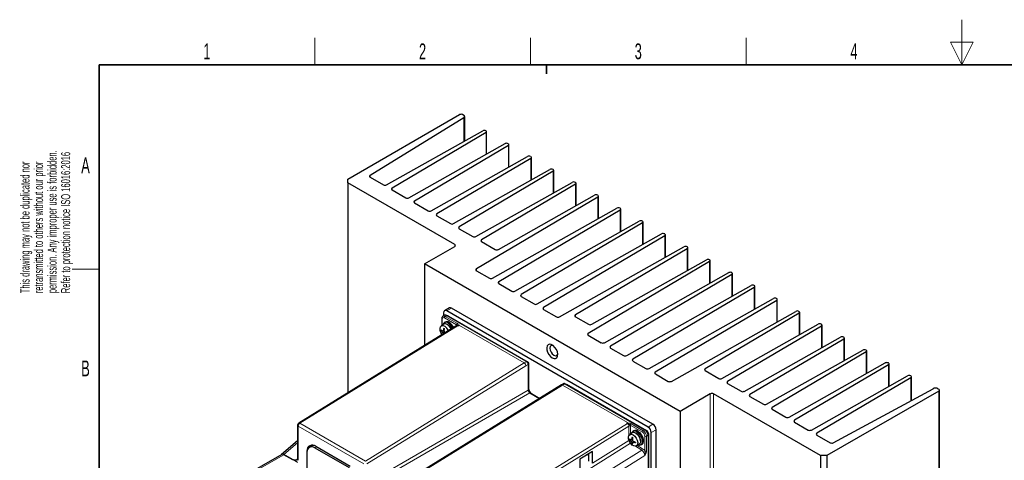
# Paper-space layout 'Blatt2' of a CAD drawing. Header units: millimetres. Extents: x 5 to 418, y 2 to 292.
# Tile 47 of 60: x 8 to 226, y 195 to 292. Entities that reach past the tile are written whole.
import ezdxf

# ---------------------------------------------------------------- set-up
doc = ezdxf.new("R2010")
doc.units = ezdxf.units.MM
doc.layers.add('SLD-0', color=7, linetype='Continuous')
doc.styles.add('SLDTEXTSTYLE0', font='TXT', dxfattribs={"width": 0.605})

psp = doc.layouts.new('Blatt2')

# ---------------------------------------------------------------- linework, layer by layer
at = {"color": 7, "linetype": 'Continuous', "lineweight": 25}
for p, q in [((81.05, 257.17), (105.8, 271.46)), ((106.71, 270.75), (85.98, 257.99)), ((106.5, 271.46), (106.7, 271.35)), ((106.92, 265.64), (106.92, 271.04)), ((89.62, 255.89), (110.92, 267.89)), ((111.64, 267.48), (90.85, 255.18)), ((111.63, 267.89), (111.63, 267.89)), ((111.78, 262.73), (111.78, 267.68)), ((94.57, 253.03), (115.87, 265.04)), ((116.59, 264.62), (95.8, 252.33)), ((116.58, 265.03), (116.58, 265.03)), ((116.73, 259.87), (116.73, 264.82)), ((99.52, 250.18), (120.82, 262.18)), ((121.54, 261.77), (100.75, 249.47)), ((121.53, 262.18), (121.53, 262.17)), ((121.68, 257.02), (121.68, 261.97)), ((85.99, 257.59), (88.92, 255.89)), ((104.47, 247.32), (125.77, 259.32)), ((126.49, 258.91), (105.7, 246.61)), ((126.48, 259.32), (126.48, 259.31)), ((126.63, 254.16), (126.63, 259.11)), ((81.05, 256.36), (81.05, 257.17)), ((104.74, 242.68), (81.05, 256.36)), ((81.05, 256.36), (81.05, 209.82)), ((109.42, 244.46), (130.72, 256.46)), ((131.44, 256.05), (110.65, 243.75)), ((131.43, 256.46), (131.43, 256.46)), ((131.58, 251.3), (131.58, 256.25)), ((90.86, 254.78), (93.87, 253.04)), ((136.39, 253.19), (109.52, 237.3)), ((114.37, 241.61), (135.67, 253.61)), ((136.38, 253.6), (136.38, 253.6)), ((136.53, 248.44), (136.53, 253.39)), ((95.8, 251.92), (98.82, 250.18)), ((113.09, 235.24), (140.62, 250.75)), ((141.32, 250.75), (141.33, 250.74)), ((100.75, 249.06), (103.77, 247.32)), ((141.34, 250.34), (114.47, 234.44)), ((141.48, 245.59), (141.48, 250.54)), ((118.04, 232.38), (145.57, 247.89)), ((146.29, 247.48), (119.42, 231.59)), ((146.27, 247.89), (146.28, 247.88)), ((146.43, 242.73), (146.43, 247.68)), ((105.7, 246.2), (108.72, 244.47)), ((122.99, 229.52), (150.52, 245.03)), ((151.24, 244.62), (124.37, 228.73)), ((151.22, 245.03), (151.23, 245.03)), ((151.38, 239.87), (151.38, 244.82)), ((98.02, 238.4), (104.74, 242.27)), ((110.65, 243.35), (113.67, 241.61)), ((127.94, 226.67), (155.47, 242.18)), ((156.17, 242.17), (156.18, 242.17)), ((156.33, 237.01), (156.33, 241.96)), ((156.19, 241.76), (131.42, 227.11)), ((154.59, 205.74), (98.02, 238.4)), ((98.02, 238.4), (98.02, 220.31)), ((161.14, 238.91), (134.27, 223.01)), ((135.04, 225.02), (160.42, 239.32)), ((161.12, 239.32), (161.13, 239.31)), ((161.28, 234.16), (161.28, 239.11)), ((109.53, 236.9), (112.39, 235.24)), ((137.84, 220.95), (165.37, 236.46)), ((166.09, 236.05), (139.22, 220.16)), ((166.07, 236.46), (166.08, 236.45)), ((166.23, 231.3), (166.23, 236.25)), ((114.48, 234.04), (117.34, 232.38)), ((142.79, 218.1), (170.32, 233.6)), ((171.02, 233.6), (171.03, 233.6)), ((171.18, 228.44), (171.18, 233.39)), ((119.43, 231.18), (122.29, 229.53)), ((171.04, 233.19), (144.17, 217.3)), ((147.74, 215.24), (175.27, 230.75)), ((175.99, 230.33), (149.12, 214.44)), ((175.97, 230.74), (175.98, 230.74)), ((176.13, 225.58), (176.13, 230.54)), ((102.47, 227.01), (102.12, 226.81)), ((102.26, 227.58), (102.26, 226.89)), ((103.53, 228.65), (102.47, 228.03)), ((147.52, 202.27), (102.97, 227.99)), ((102.97, 226.96), (120.65, 216.76)), ((103.32, 226.84), (121, 216.64)), ((148.58, 202.88), (104.03, 228.6)), ((124.38, 228.32), (127.24, 226.67)), ((131.42, 226.71), (134.34, 225.02)), ((152.69, 212.38), (180.22, 227.89)), ((180.94, 227.48), (160.15, 215.18)), ((180.92, 227.89), (180.93, 227.88)), ((181.08, 222.73), (181.08, 227.68)), ((105.19, 224.74), (70.18, 203.11)), ((102.29, 225.04), (101.74, 224.66)), ((101.83, 226.25), (101.83, 224.73)), ((102.62, 225.52), (102.41, 225.4)), ((163.87, 213.03), (185.17, 225.03)), ((185.89, 224.62), (165.1, 212.32)), ((185.87, 225.03), (185.88, 225.02)), ((186.03, 219.87), (186.03, 224.82)), ((101.74, 223.71), (101.67, 223.66)), ((102, 223.56), (101.86, 223.45)), ((102.35, 223.58), (102.09, 223.54)), ((102.39, 223.36), (102.09, 223.19)), ((102.35, 223.84), (102.2, 223.8)), ((102.56, 223.22), (102.39, 223.01)), ((134.28, 222.61), (137.14, 220.95)), ((168.82, 210.17), (190.12, 222.17)), ((190.84, 221.76), (170.05, 209.46)), ((190.82, 222.17), (190.83, 222.17)), ((190.98, 217.01), (190.98, 221.96)), ((139.23, 219.75), (142.09, 218.1)), ((173.77, 207.32), (195.07, 219.32)), ((195.78, 218.9), (175, 206.61)), ((195.77, 219.31), (195.78, 219.31)), ((195.93, 214.15), (195.93, 219.11)), ((121, 216.15), (121, 210.43)), ((121.07, 216.51), (121.07, 210.8)), ((144.18, 216.89), (147.04, 215.24)), ((178.72, 204.46), (200.02, 216.46)), ((200.73, 216.05), (179.95, 203.75)), ((200.72, 216.46), (200.73, 216.45)), ((200.88, 211.3), (200.88, 216.25)), ((149.13, 214.04), (151.99, 212.38)), ((160.15, 214.77), (163.17, 213.03)), ((128.35, 211.58), (93.16, 189.85)), ((128.36, 211.58), (128.35, 211.57)), ((128.88, 211.89), (128.36, 211.58)), ((129.13, 211.86), (146.81, 201.66)), ((129.44, 211.74), (129.39, 211.71)), ((129.49, 211.74), (147.16, 201.53)), ((165.1, 211.92), (168.12, 210.18)), ((183.67, 201.6), (204.97, 213.6)), ((205.68, 213.19), (184.9, 200.89)), ((205.67, 213.6), (205.68, 213.59)), ((205.83, 208.16), (205.83, 213.39)), ((121.35, 209.82), (123.5, 208.58)), ((121.71, 209.7), (123.57, 208.62)), ((161.3, 209.62), (154.59, 205.74)), ((185.7, 195.94), (162.01, 209.62)), ((211.86, 210.23), (187.11, 195.94)), ((188.53, 198.79), (210.63, 210.76)), ((211.67, 210.75), (211.86, 210.64)), ((212.01, 79.38), (212.01, 210.43)), ((170.05, 209.06), (173.06, 207.32)), ((154.59, 205.74), (154.59, 74.68)), ((175, 206.2), (178.01, 204.46)), ((179.95, 203.34), (182.96, 201.6)), ((69.94, 202.69), (69.94, 195.1)), ((144.01, 200.96), (143.46, 200.58)), ((144.34, 201.44), (144.13, 201.31)), ((147.59, 200.8), (147.59, 91.38)), ((148.22, 84.28), (148.22, 201.04)), ((149.28, 84.89), (149.28, 201.66)), ((69.94, 199.24), (66.36, 196.17)), ((143.46, 199.62), (143.39, 199.58)), ((143.72, 199.48), (143.58, 199.36)), ((144.07, 199.5), (143.8, 199.45)), ((144.11, 199.28), (143.8, 199.1)), ((144.07, 199.76), (143.92, 199.71)), ((144.09, 198.85), (143.92, 198.78)), ((144.08, 198.55), (144, 198.51)), ((144.28, 199.14), (144.11, 198.93)), ((144.5, 199.01), (144.39, 198.9)), ((145.88, 198.28), (146.09, 198.41)), ((147.52, 200.43), (147.52, 106.32)), ((184.9, 200.49), (187.83, 198.79)), ((66.41, 196.19), (57.46, 191.03)), ((72, 196.63), (72, 192.39)), ((72.96, 198.03), (72.52, 197.78)), ((73.45, 198.18), (73.41, 198.15)), ((73.45, 198.22), (73.45, 198.18)), ((73.5, 198.15), (73.45, 198.18)), ((73.77, 197.65), (81.37, 193.27)), ((73.98, 198), (81.58, 193.61)), ((135.21, 196.87), (132.38, 195.12)), ((134.24, 196.27), (134.37, 196.2)), ((134.37, 194.7), (134.37, 196.35)), ((135.21, 194.23), (135.21, 196.87)), ((144.9, 198.07), (145.51, 198.36)), ((68.83, 195.09), (66.89, 196.17)), ((68.87, 195.01), (66.91, 196.14)), ((132.38, 195.12), (132.38, 192.46)), ((134.37, 196.15), (134.2, 196.05)), ((134.2, 196.05), (134.37, 195.95)), ((187.11, 195.94), (185.7, 195.94)), ((185.7, 195.94), (185.7, 64.89)), ((187.11, 195.94), (187.11, 64.89))]:
    psp.add_line(p, q, dxfattribs=at)
at = {"color": 7, "linetype": 'Continuous', "lineweight": 18}
for p, q in [((106.71, 265.52), (106.71, 270.75)), ((111.64, 262.65), (111.64, 267.48)), ((116.59, 259.79), (116.59, 264.62)), ((121.54, 256.94), (121.54, 261.77)), ((85.98, 257.99), (85.98, 257.59)), ((126.49, 254.08), (126.49, 258.91)), ((90.85, 255.18), (90.85, 254.78)), ((131.44, 251.22), (131.44, 256.05)), ((136.39, 248.36), (136.39, 253.19)), ((95.8, 252.33), (95.8, 251.92)), ((100.75, 249.47), (100.75, 249.06)), ((141.34, 245.51), (141.34, 250.34)), ((105.7, 246.61), (105.7, 246.21)), ((146.29, 242.65), (146.29, 247.48)), ((151.24, 239.79), (151.24, 244.62)), ((104.74, 242.68), (104.74, 242.27)), ((110.65, 243.75), (110.65, 243.35)), ((156.19, 236.93), (156.19, 241.76)), ((161.14, 234.08), (161.14, 238.91)), ((109.52, 237.3), (109.52, 236.9)), ((166.09, 231.22), (166.09, 236.05)), ((114.47, 234.44), (114.47, 234.04)), ((119.42, 231.59), (119.42, 231.18)), ((171.04, 228.36), (171.04, 233.19)), ((175.99, 225.5), (175.99, 230.33)), ((102.97, 226.96), (102.62, 226.76)), ((102.62, 226.76), (105.3, 225.21)), ((104.03, 228.6), (102.97, 227.99)), ((103.25, 226.8), (103.32, 226.84)), ((124.37, 228.73), (124.37, 228.33)), ((131.42, 227.11), (131.42, 226.71)), ((180.94, 222.65), (180.94, 227.48)), ((105.45, 224.72), (70.43, 203.09)), ((101.91, 226.15), (101.91, 224.78)), ((105.12, 224.9), (102.44, 226.45)), ((105.12, 224.69), (105.09, 224.71)), ((105.09, 224.67), (105.09, 224.71)), ((105.75, 224.75), (105.76, 224.75)), ((120.11, 216.45), (105.75, 224.74)), ((105.76, 224.75), (120.12, 216.46)), ((185.89, 219.79), (185.89, 224.62)), ((134.27, 223.01), (134.27, 222.61)), ((190.84, 216.93), (190.84, 221.76)), ((139.22, 220.16), (139.22, 219.75)), ((195.78, 214.07), (195.78, 218.9)), ((84.93, 194.72), (120.11, 216.45)), ((120.48, 215.84), (85.29, 194.11)), ((120.12, 216.46), (120.65, 216.76)), ((121, 216.15), (120.48, 215.84)), ((120.86, 216.56), (121, 216.64)), ((120.93, 216.43), (121.07, 216.51)), ((144.17, 217.3), (144.17, 216.9)), ((200.73, 211.22), (200.73, 216.05)), ((149.12, 214.44), (149.12, 214.04)), ((160.15, 215.18), (160.15, 214.78)), ((128.6, 211.55), (93.41, 189.82)), ((129.13, 211.86), (128.6, 211.56)), ((128.6, 211.56), (142.97, 203.27)), ((142.96, 203.26), (128.6, 211.55)), ((129.41, 211.7), (129.49, 211.74)), ((165.1, 212.32), (165.1, 211.92)), ((205.68, 208.08), (205.68, 213.19)), ((85.29, 189.82), (121, 210.43)), ((121.35, 209.82), (85.64, 189.2)), ((121, 210.76), (121.07, 210.8)), ((121.64, 209.66), (121.71, 209.7)), ((161.3, 209.62), (161.3, 78.56)), ((162.01, 209.62), (162.01, 78.56)), ((170.05, 209.46), (170.05, 209.06)), ((211.86, 79.17), (211.86, 210.23)), ((175, 206.61), (175, 206.2)), ((70.43, 203.09), (84.93, 194.72)), ((107.91, 181.45), (142.93, 203.08)), ((143.77, 203), (146.46, 201.45)), ((148.58, 202.88), (147.52, 202.27)), ((179.95, 203.75), (179.95, 203.35)), ((70.09, 202.48), (70.09, 194.89)), ((84.58, 194.11), (70.09, 202.48)), ((143.27, 202.46), (108.27, 180.85)), ((143.27, 200.36), (143.27, 202.46)), ((146.28, 201.15), (143.59, 202.7)), ((143.63, 202.46), (143.63, 200.69)), ((146.46, 201.45), (146.81, 201.66)), ((147.05, 201.47), (147.16, 201.53)), ((147.47, 200.73), (147.59, 200.8)), ((149.28, 201.66), (148.22, 201.04)), ((184.9, 200.89), (184.9, 200.49)), ((69.94, 198.78), (66.89, 196.17)), ((143.63, 198.66), (126.54, 187.98)), ((135.21, 194.23), (143.27, 199.26)), ((143.27, 199.26), (143.27, 199.4)), ((143.63, 198.66), (143.65, 198.67)), ((143.69, 198.62), (143.63, 198.66)), ((146.81, 196.97), (146.81, 200.23)), ((147.52, 200.43), (147.16, 200.23)), ((147.16, 200.23), (147.16, 196.97)), ((73.32, 198.15), (73.41, 198.23)), ((74.17, 197.89), (73.77, 197.65)), ((129.04, 186.5), (146.12, 197.17)), ((146.12, 197.17), (144.7, 198.02)), ((145.12, 198.17), (146.29, 197.47)), ((66.91, 196.14), (57.96, 190.98)), ((69.66, 195.01), (69.94, 195.25)), ((146.81, 195.95), (129.76, 185.3))]:
    psp.add_line(p, q, dxfattribs=at)
at = {"color": 7, "linetype": 'Continuous', "lineweight": 25, "flags": 128}
for points in [[(101.95, 222.73), (101.67, 223.18), (101.51, 223.67), (101.47, 224.12), (101.57, 224.48), (101.8, 224.7), (102.12, 224.74), (102.49, 224.61)], [(126.3, 217.58), (126.7, 217.42), (127.06, 217.44), (127.34, 217.63), (127.5, 217.96), (127.54, 218.41), (127.44, 218.93), (127.21, 219.45), (126.89, 219.92), (126.51, 220.3), (126.1, 220.53), (125.71, 220.6), (125.39, 220.5), (125.17, 220.23), (125.07, 219.84), (125.1, 219.35), (125.27, 218.82), (125.54, 218.32), (125.9, 217.89), (126.3, 217.58)], [(126.5, 220.31), (126.32, 220.35), (126.03, 220.29), (125.84, 220.07), (125.77, 219.72), (125.84, 219.29), (126.03, 218.85), (126.32, 218.46), (126.66, 218.19)], [(126.66, 218.19), (126.99, 218.07), (127.28, 218.13), (127.47, 218.35), (127.53, 218.52)], [(144.21, 200.52), (144.58, 200.23), (144.9, 199.82), (145.13, 199.34), (145.23, 198.86), (145.2, 198.45), (145.03, 198.15), (144.75, 198.02), (144.4, 198.07), (144.02, 198.28), (143.67, 198.64), (143.39, 199.1), (143.22, 199.58), (143.19, 200.04), (143.29, 200.4), (143.52, 200.61), (143.84, 200.66), (144.21, 200.52)], [(144.79, 200.9), (145.16, 200.62), (145.48, 200.22), (145.71, 199.76), (145.84, 199.29), (145.84, 198.86), (145.71, 198.53), (145.51, 198.36)], [(145.01, 201.23), (145.41, 200.92), (145.77, 200.49), (146.04, 199.98), (146.21, 199.46), (146.24, 198.97), (146.14, 198.57), (145.92, 198.3), (145.6, 198.2), (145.28, 198.25)], [(145.22, 201.35), (145.62, 201.04), (145.98, 200.61), (146.25, 200.1), (146.42, 199.58), (146.45, 199.09), (146.35, 198.69), (146.13, 198.43), (146.09, 198.41)], [(72.82, 197.96), (72.87, 198.06), (72.97, 198.26)]]:
    psp.add_lwpolyline(points, dxfattribs=at)
at = {"color": 7, "linetype": 'Continuous', "lineweight": 18, "flags": 128}
psp.add_lwpolyline([(143.27, 199.26), (143.31, 199.28), (143.31, 199.28)], dxfattribs=at)
at = {"color": 7, "linetype": 'Continuous', "lineweight": 25}
for centre, radius, start, end in [((106.15, 270.78), 0.769, 62.6097, 117.3903), ((106.58, 271.04), 0.325, 293.5195, 69.6297), ((111.27, 267.21), 0.77, 62.6428, 116.9538), ((111.56, 267.68), 0.218, 291.8289, 69.3813), ((116.22, 264.35), 0.77, 62.6428, 116.9538), ((116.51, 264.82), 0.218, 291.8289, 69.3813), ((121.17, 261.49), 0.77, 62.6428, 116.9538), ((121.46, 261.97), 0.218, 291.8289, 69.3813), ((126.12, 258.63), 0.77, 62.6428, 116.9538), ((86.06, 257.79), 0.217, 113.5195, 249.6297), ((126.41, 259.11), 0.218, 291.8289, 69.3813), ((89.27, 256.58), 0.77, 242.6428, 296.9538), ((90.93, 254.98), 0.218, 111.8289, 249.3813), ((131.07, 255.78), 0.77, 62.6428, 116.9538), ((131.36, 256.25), 0.218, 291.8289, 69.3813), ((94.22, 253.72), 0.77, 242.6428, 296.9538), ((136.02, 252.92), 0.77, 62.6428, 116.9538), ((136.31, 253.39), 0.218, 291.8289, 69.3813), ((95.88, 252.12), 0.218, 111.8289, 249.3813), ((140.97, 250.06), 0.77, 62.6428, 116.9538), ((141.26, 250.54), 0.218, 291.8289, 69.3813), ((99.17, 250.86), 0.77, 242.6428, 296.9538), ((100.83, 249.27), 0.218, 111.8289, 249.3813), ((104.12, 248.01), 0.77, 242.6428, 296.9538), ((105.78, 246.41), 0.218, 111.8289, 249.3813), ((145.92, 247.2), 0.77, 62.6428, 116.9538), ((146.21, 247.68), 0.218, 291.8289, 69.3813), ((109.07, 245.15), 0.77, 242.6428, 296.9538), ((150.87, 244.35), 0.77, 62.6428, 116.9538), ((151.16, 244.82), 0.218, 291.8289, 69.3813), ((104.66, 242.48), 0.218, 290.7834, 69.2166), ((110.73, 243.55), 0.218, 111.8289, 249.3813), ((155.82, 241.49), 0.77, 62.6428, 116.9538), ((156.11, 241.97), 0.218, 291.8289, 69.3813), ((114.02, 242.29), 0.77, 242.6428, 296.9538), ((160.77, 238.63), 0.77, 62.6428, 116.9538), ((161.06, 239.11), 0.218, 291.8289, 69.3813), ((109.6, 237.1), 0.218, 111.8289, 249.3813), ((165.72, 235.78), 0.77, 62.6428, 116.9538), ((166.01, 236.25), 0.218, 291.8289, 69.3813), ((112.74, 235.93), 0.77, 242.6428, 296.9538), ((114.55, 234.24), 0.218, 111.8289, 249.3813), ((170.67, 232.92), 0.77, 62.6428, 116.9538), ((170.96, 233.39), 0.218, 291.8289, 69.3813), ((117.69, 233.07), 0.77, 242.6428, 296.9538), ((119.5, 231.38), 0.218, 111.8289, 249.3813), ((122.64, 230.21), 0.77, 242.6428, 296.9538), ((175.62, 230.06), 0.77, 62.6428, 116.9538), ((175.91, 230.54), 0.218, 291.8289, 69.3813), ((102.69, 227.65), 0.437, 50.7967, 189.214), ((102.68, 226.56), 0.503, 54.3824, 114.3071), ((103.13, 226.55), 0.349, 56.9551, 97.2191), ((103.74, 228.19), 0.503, 54.3824, 114.3071), ((124.45, 228.53), 0.218, 111.8289, 249.3813), ((131.5, 226.91), 0.218, 111.8289, 249.3813), ((180.57, 227.2), 0.77, 62.6428, 116.9538), ((180.85, 227.68), 0.218, 291.8289, 69.3813), ((102.81, 224.74), 0.746, 50.2066, 167.9487), ((102.64, 224.43), 0.702, 52.1055, 119.9134), ((101.29, 222.73), 2.23, 22.7109, 57.2842), ((102.99, 224.76), 0.842, 52.8572, 115.8323), ((101.84, 223.06), 2.29, 23.3316, 57.3912), ((102.4, 223.39), 1.71, 20.7663, 62.664), ((101.87, 223.08), 2.64, 24.3288, 57.5068), ((102.08, 223.2), 2.64, 24.4738, 57.5112), ((127.59, 227.35), 0.77, 242.6428, 296.9538), ((134.69, 225.71), 0.77, 242.6428, 296.9538), ((185.52, 224.35), 0.77, 62.6428, 116.9538), ((185.8, 224.82), 0.218, 291.8289, 69.3813), ((103.18, 225.31), 2.15, 225.3419, 232.2819), ((103.96, 223.72), 2.3, 178.5692, 181.4308), ((103.03, 224.72), 1.73, 217.6226, 227.2835), ((102.84, 226.49), 3.05, 251.3, 255.6699), ((103.92, 225), 2.58, 217.002, 224.5733), ((104.31, 222.73), 2.36, 153.1852, 160.0406), ((104.57, 223.88), 2.58, 195.4276, 202.9985), ((105.07, 223.23), 2.93, 161.9686, 168.757), ((104.33, 227.55), 3.98, 239.1766, 240.8288), ((108, 223.1), 5.7, 170.1176, 173.746), ((106.99, 224.25), 4.69, 186.4634, 190.8594), ((105.45, 226.91), 4.69, 229.1415, 233.5374), ((134.35, 222.81), 0.218, 111.8289, 249.3813), ((137.49, 221.64), 0.77, 242.6428, 296.9538), ((190.47, 221.49), 0.77, 62.6428, 116.9538), ((190.75, 221.96), 0.218, 291.8289, 69.3813), ((139.3, 219.95), 0.218, 111.8289, 249.3813), ((142.44, 218.78), 0.77, 242.6428, 296.9538), ((195.42, 218.63), 0.77, 62.6428, 116.9538), ((195.7, 219.11), 0.218, 291.8289, 69.3813), ((120.23, 216.11), 0.768, 2.6055, 57.3945), ((120.92, 216.51), 0.154, 2.6055, 57.3945), ((144.25, 217.1), 0.218, 111.8289, 249.3813), ((200.37, 215.77), 0.77, 62.6428, 116.9538), ((200.65, 216.25), 0.218, 291.8289, 69.3813), ((147.39, 215.92), 0.77, 242.6428, 296.9538), ((149.2, 214.24), 0.218, 111.8289, 249.3813), ((160.23, 214.98), 0.218, 111.8289, 249.3813), ((205.32, 212.92), 0.77, 62.6428, 116.9538), ((128.99, 211.66), 0.251, 54.3824, 114.3071), ((129.46, 211.7), 0.0503, 54.3824, 114.3071), ((152.34, 213.07), 0.77, 242.6428, 296.9538), ((163.52, 213.72), 0.77, 242.6428, 296.9538), ((165.18, 212.12), 0.218, 111.8289, 249.3813), ((205.6, 213.39), 0.218, 291.8289, 69.3813), ((121.77, 210.47), 0.768, 182.6055, 237.3945), ((122.45, 210.86), 1.38, 182.6055, 237.3945), ((161.66, 208.93), 0.769, 62.6097, 117.3903), ((168.47, 210.86), 0.77, 242.6428, 296.9538), ((170.13, 209.26), 0.218, 111.8289, 249.3813), ((211.14, 209.72), 1.16, 62.6918, 116.2584), ((211.79, 210.43), 0.218, 290.7834, 69.2166), ((173.42, 208), 0.77, 242.6428, 296.9538), ((175.08, 206.4), 0.218, 111.8289, 249.3813), ((70.44, 202.69), 0.5, 121.7, 180), ((147.75, 201.59), 1.54, 2.6055, 57.3945), ((178.37, 205.14), 0.77, 242.6428, 296.9538), ((180.03, 203.55), 0.218, 111.8289, 249.3813), ((144.53, 200.65), 0.746, 50.2066, 167.9487), ((144.36, 200.35), 0.702, 52.1055, 119.9134), ((144.71, 200.68), 0.842, 52.8572, 115.8323), ((144.15, 199.31), 1.7, 356.324, 63.6707), ((145.98, 200.36), 1.54, 2.6055, 57.3945), ((146.67, 200.76), 0.922, 2.6055, 57.3945), ((146.69, 200.97), 1.54, 2.6055, 57.3945), ((183.32, 202.29), 0.77, 242.6428, 296.9538), ((184.98, 200.69), 0.218, 111.8289, 249.3813), ((144.9, 201.22), 2.15, 225.3419, 232.2819), ((145.68, 199.63), 2.3, 178.5692, 181.4308), ((144.75, 200.63), 1.73, 217.6226, 227.2835), ((144.56, 202.41), 3.05, 251.3, 255.6699), ((145.64, 200.92), 2.58, 217.002, 224.5733), ((146.03, 198.65), 2.36, 153.1852, 160.0406), ((146.29, 199.79), 2.58, 195.4276, 202.9985), ((146.79, 199.14), 2.93, 161.9686, 168.757), ((145.6, 199.16), 1.73, 192.7184, 202.3783), ((146.04, 203.47), 3.98, 239.1766, 240.8288), ((145.2, 200.47), 2.3, 238.5718, 241.4336), ((149.72, 199.01), 5.7, 170.1176, 173.746), ((148.71, 200.16), 4.69, 186.4634, 190.8594), ((147.04, 198.11), 3.04, 164.3363, 168.7072), ((146.19, 198.99), 2.15, 187.721, 194.6606), ((147.17, 202.82), 4.69, 229.1415, 233.5374), ((144.52, 201.26), 2.36, 259.9651, 266.8199), ((146.68, 204.27), 5.7, 246.2561, 249.8841), ((145.33, 201.67), 2.93, 251.2458, 258.0339), ((148.7, 198.86), 3.98, 179.1738, 180.8262), ((188.19, 199.48), 0.772, 242.6918, 296.2584), ((66.61, 195.74), 0.496, 53.9299, 114.7596), ((73.08, 196.81), 1.09, 50.7967, 189.214), ((73.21, 197.07), 1.2, 50.3403, 185.4739), ((73.44, 197.1), 1.06, 70.6948, 117.3675)]:
    psp.add_arc(centre, radius, start, end, dxfattribs=at)
at = {"color": 7, "linetype": 'Continuous', "lineweight": 18}
for centre, radius, start, end in [((102.32, 226.36), 0.492, 53.6868, 115.1826), ((102.82, 226.44), 0.384, 122.6055, 177.3945), ((101.95, 226.26), 0.12, 184.0415, 247.2625), ((102.23, 226.2), 0.328, 50.7967, 189.214), ((105.51, 224.89), 0.384, 122.6055, 177.3945), ((120.24, 216.25), 0.242, 120.0047, 121.7072), ((128.73, 211.35), 0.242, 120.0047, 121.7072), ((70.86, 202.45), 0.772, 123.85, 177.3048), ((70.28, 202.9), 0.235, 52.0079, 116.8124), ((143.98, 202.68), 0.384, 122.6055, 177.3945), ((70.19, 202.71), 0.251, 185.6948, 245.6253), ((143.45, 202.12), 0.384, 62.6097, 117.3903), ((146.66, 201.13), 0.384, 122.6055, 177.3945), ((145.66, 200.17), 1.15, 2.6055, 57.3945), ((145.63, 200.16), 1.54, 2.6055, 57.3945), ((146.99, 200.57), 0.384, 242.6097, 297.3903), ((145.9, 197.49), 0.392, 303.9021, 356.2631), ((146.99, 197.31), 0.384, 242.6097, 297.3903), ((70.19, 195.12), 0.251, 185.6948, 245.6253)]:
    psp.add_arc(centre, radius, start, end, dxfattribs=at)
for centre, major_axis, ratio, start_param, end_param in [((105.62, 224.41), (-0.375, 0.65), 0.577381, 0.433669, 0.786089), ((105.44, 224.3), (-0.243, 0.437), 0.587338, 5.508143, 6.310317), ((120.12, 216.05), (-0.26, 0.427), 0.562073, 3.914355, 5.485152), ((120.12, 216.05), (-0.253, 0.431), 0.572322, 3.922783, 5.49358), ((128.61, 211.15), (-0.26, 0.427), 0.562073, 5.485152, 6.287326), ((128.61, 211.15), (-0.253, 0.431), 0.572322, 5.49358, 6.273879), ((142.92, 202.67), (-0.243, 0.437), 0.587338, 3.937346, 5.508143), ((143.1, 202.77), (-0.375, 0.65), 0.577381, 3.927681, 4.280101), ((143.63, 199.06), (-0.257, 0.429), 0.565495, 0.775691, 2.329034), ((146.1, 196.35), (-0.492, 0.872), 0.583221, 3.933536, 5.486879), ((146.28, 196.46), (-0.62, 1.08), 0.577381, 4.8552, 5.481247), ((69.38, 195.3), (-0.485, 0.891), 0.576906, 1.497619, 1.584666), ((69.73, 195.5), (-0.104, 0.528), 0.659143, 2.635931, 3.497597)]:
    psp.add_ellipse(centre, major_axis=major_axis, ratio=ratio, start_param=start_param, end_param=end_param, dxfattribs=at)
at = {"color": 7, "linetype": 'Continuous', "lineweight": 25}
psp.add_ellipse((66.91, 195.32), major_axis=(-0.485, 0.891), ratio=0.576906, start_param=5.543918, end_param=6.405583, dxfattribs=at)
for points, knots in [([(102.12, 226.81), (102.11, 226.8), (102.03, 226.78), (101.92, 226.63), (101.84, 226.44), (101.84, 226.31), (101.83, 226.25)], [0, 0, 0, 0, 0.033773, 0.400911, 0.76015, 1, 1, 1, 1]), ([(105.52, 224.71), (105.5, 224.71), (105.47, 224.71), (105.45, 224.72), (105.45, 224.72)], [0, 0, 0, 0, 0.956911, 1, 1, 1, 1]), ([(105.75, 224.74), (105.75, 224.74), (105.75, 224.74), (105.73, 224.73), (105.67, 224.72), (105.59, 224.71), (105.53, 224.71), (105.52, 224.71)], [0, 0, 0, 0, 0.016737, 0.0555249, 0.2177305, 0.8626105, 1, 1, 1, 1]), ([(105.75, 224.74), (105.75, 224.74), (105.75, 224.74), (105.76, 224.75), (105.76, 224.75)], [0, 0, 0, 0, 0.717981, 1, 1, 1, 1]), ([(101.83, 222.99), (101.83, 222.98), (101.84, 222.94), (101.81, 222.81), (101.78, 222.69), (101.75, 222.61), (101.75, 222.61)], [0, 0, 0, 0, 0.100523, 0.455183, 0.971783, 1, 1, 1, 1]), ([(142.91, 203.12), (142.91, 203.14), (142.91, 203.17), (142.92, 203.2), (142.93, 203.23), (142.94, 203.24), (142.95, 203.25), (142.95, 203.26), (142.96, 203.26), (142.96, 203.26), (142.96, 203.26)], [0, 0, 0, 0, 0.3005228, 0.5605898, 0.7328732, 0.8405938, 0.9075692, 0.9749216, 0.9929666, 1, 1, 1, 1]), ([(142.93, 203.08), (142.93, 203.08), (142.92, 203.1), (142.92, 203.11), (142.91, 203.12)], [0, 0, 0, 0, 0.043089, 1, 1, 1, 1]), ([(142.97, 203.27), (142.97, 203.26), (142.96, 203.26), (142.96, 203.26), (142.96, 203.26)], [0, 0, 0, 0, 0.2820189, 1, 1, 1, 1]), ([(68.83, 195.09), (68.9, 195.06), (69.06, 194.99), (69.35, 194.97), (69.56, 195), (69.66, 195.01), (69.66, 195.01)], [0, 0, 0, 0, 0.281243, 0.674974, 0.996486, 1, 1, 1, 1]), ([(69.89, 194.42), (69.8, 194.5), (69.64, 194.63), (69.32, 194.85), (69.04, 194.95), (68.87, 195.01)], [0, 0, 0, 0, 0.331234, 0.592921, 1, 1, 1, 1]), ([(69.94, 195.1), (69.94, 195.07), (69.94, 195.02), (69.93, 195.01), (69.93, 195.01)], [0, 0, 0, 0, 0.481532, 1, 1, 1, 1])]:
    psp.add_open_spline(points, degree=3, knots=knots, dxfattribs=at)
at = {"color": 7, "linetype": 'Continuous', "lineweight": 18}
for points, knots in [([(105.52, 224.71), (105.52, 224.71), (105.51, 224.72), (105.49, 224.73), (105.46, 224.74), (105.44, 224.76), (105.41, 224.78), (105.37, 224.81), (105.31, 224.84), (105.26, 224.86), (105.21, 224.88), (105.15, 224.9), (105.12, 224.9)], [0, 0, 0, 0, 0.003256, 0.049979, 0.08915, 0.133285, 0.183187, 0.305264, 0.416675, 0.661793, 0.846255, 1, 1, 1, 1]), ([(105.3, 225.21), (105.34, 225.18), (105.43, 225.12), (105.48, 225.01), (105.49, 224.92), (105.49, 224.87), (105.49, 224.83), (105.49, 224.8), (105.49, 224.77), (105.5, 224.76), (105.52, 224.75), (105.55, 224.74), (105.63, 224.75), (105.7, 224.75), (105.75, 224.75)], [0, 0, 0, 0, 0.19133, 0.381735, 0.540749, 0.579527, 0.653772, 0.723844, 0.747756, 0.766339, 0.781969, 0.801914, 0.873217, 1, 1, 1, 1]), ([(101.91, 222.89), (101.89, 222.85), (101.85, 222.76), (101.8, 222.67), (101.78, 222.63)], [0, 0, 0, 0, 0.522772, 1, 1, 1, 1]), ([(143.59, 202.7), (143.56, 202.72), (143.49, 202.78), (143.35, 202.87), (143.23, 202.95), (143.11, 203.02), (143.04, 203.05), (142.99, 203.08), (142.96, 203.09), (142.94, 203.11), (142.92, 203.12), (142.91, 203.12)], [0, 0, 0, 0, 0.153745, 0.338209, 0.583328, 0.694739, 0.816817, 0.866719, 0.910855, 0.950026, 1, 1, 1, 1]), ([(142.97, 203.27), (142.97, 203.24), (142.96, 203.2), (142.96, 203.15), (142.98, 203.13), (142.99, 203.12), (143.01, 203.11), (143.05, 203.11), (143.11, 203.11), (143.18, 203.11), (143.21, 203.11), (143.23, 203.11)], [0, 0, 0, 0, 0.288484, 0.443744, 0.487173, 0.521208, 0.561671, 0.613739, 0.766316, 0.927982, 1, 1, 1, 1]), ([(143.23, 203.11), (143.29, 203.11), (143.41, 203.11), (143.61, 203.08), (143.72, 203.03), (143.77, 203)], [0, 0, 0, 0, 0.301413, 0.649859, 1, 1, 1, 1]), ([(147.16, 196.97), (147.16, 196.89), (147.14, 196.7), (147.02, 196.38), (146.89, 196.11), (146.83, 195.98), (146.81, 195.95), (146.81, 195.95)], [0, 0, 0, 0, 0.221859, 0.605573, 0.89791, 0.996596, 1, 1, 1, 1]), ([(146.81, 195.95), (146.81, 195.95), (146.81, 195.95), (146.81, 195.96), (146.82, 196), (146.85, 196.14), (146.87, 196.41), (146.86, 196.72), (146.82, 196.91), (146.81, 196.97)], [0, 0, 0, 0, 0.004244, 0.008873, 0.031974, 0.117195, 0.441576, 0.816906, 1, 1, 1, 1])]:
    psp.add_open_spline(points, degree=3, knots=knots, dxfattribs=at)
at = {"layer": 'SLD-0', "lineweight": 18}
for p, q in [((217, 292.5), (217, 282.5)), ((73.75, 282.5), (73.75, 288.5)), ((121.5, 282.5), (121.5, 288.5)), ((169.25, 282.5), (169.25, 288.5)), ((219.5, 287.5), (214.5, 287.5)), ((214.5, 287.5), (217, 282.5)), ((217, 282.5), (219.5, 287.5)), ((20, 237.25), (26, 237.25))]:
    psp.add_line(p, q, dxfattribs=at)
at = {"layer": 'SLD-0', "lineweight": 35}
for p, q in [((408, 282.5), (26, 282.5)), ((26, 282.5), (26, 12))]:
    psp.add_line(p, q, dxfattribs=at)
at = {"layer": 'SLD-0'}
for p, q in [((125, 280.5), (125, 282.5)), ((125, 282.5), (125, 280.5))]:
    psp.add_line(p, q, dxfattribs=at)

# ---------------------------------------------------------------- texts
at = {"layer": 'SLD-0', "char_height": 2, "attachment_point": 1, "rotation": 90, "style": 'SLDTEXTSTYLE0'}
for s, insert in [('permission. Any improper use is forbidden.', (14.58, 231.91)), ('retransmitted to others without our prior', (11.58, 231.91)), ('Refer to protection notice ISO 16016:2016', (17.58, 231.91)), ('This drawing may not be duplicated nor', (8.58, 231.91))]:
    psp.add_mtext(s, dxfattribs=dict(at, insert=insert))
at = {"layer": 'SLD-0', "char_height": 3.5, "attachment_point": 2, "style": 'SLDTEXTSTYLE0'}
for s, insert in [('1', (49.85, 287.24)), ('2', (97.6, 287.24)), ('3', (145.35, 287.24)), ('4', (193.1, 287.24)), ('A', (22.98, 262)), ('B', (22.98, 217))]:
    psp.add_mtext(s, dxfattribs=dict(at, insert=insert))

doc.saveas('drawing.dxf')
